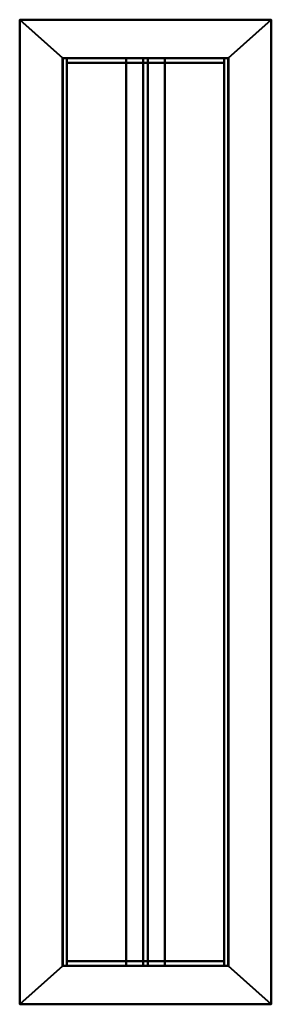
# Model space of a CAD drawing. Header units: millimetres. Extents: x -56 to 56, y -217 to 217.
import ezdxf

# ---------------------------------------------------------------- set-up
doc = ezdxf.new("R2010")
doc.units = ezdxf.units.MM
doc.layers.add('M-HVAC-CDFF', color=50, linetype='Continuous', lineweight=30)

# ---------------------------------------------------------------- blocks, each defined once
blk = doc.blocks.new('FamilyGeomCombination_10402-Vista Previa')
at = {"layer": 'M-HVAC-CDFF', "lineweight": 40}
mesh = blk.add_polyface(dxfattribs=at)
corners = [(55.5, 217, -2), (55.5, -217, -2), (-55.5, -217, -2), (-55.5, 217, -2), (36.5, 200, -2), (-36.5, 200, -2), (-36.5, -200, -2), (36.5, -200, -2)]
mesh.append_faces([[corners[k] for k in face] for face in [(2, 6, 7, 1), (4, 0, 1, 7)]], dxfattribs={"vtx0": -1, "vtx2": -1})
mesh.append_faces([[corners[k] for k in face] for face in [(2, 3, 5, 6), (4, 5, 3, 0)]], dxfattribs={"vtx1": -1, "vtx3": -1})
mesh = blk.add_polyface(dxfattribs=at)
corners = [(55.5, 217), (-55.5, 217), (-55.5, -217), (55.5, -217), (36.5, 200), (36.5, -200), (-36.5, -200), (-36.5, 200)]
mesh.append_faces([[corners[k] for k in face] for face in [(3, 5, 6, 2), (7, 1, 2, 6)]], dxfattribs={"vtx0": -1, "vtx2": -1})
mesh.append_faces([[corners[k] for k in face] for face in [(3, 0, 4, 5), (7, 4, 0, 1)]], dxfattribs={"vtx1": -1, "vtx3": -1})
mesh = blk.add_polyface(dxfattribs=at)
corners = [(-55.5, 217, -2), (-55.5, 217), (55.5, 217), (55.5, 217, -2)]
mesh.append_faces([[corners[k] for k in face] for face in [(0, 1, 2, 3)]])
mesh = blk.add_polyface(dxfattribs=at)
corners = [(-55.5, -217, -2), (-55.5, -217), (-55.5, 217), (-55.5, 217, -2)]
mesh.append_faces([[corners[k] for k in face] for face in [(0, 1, 2, 3)]])
mesh = blk.add_polyface(dxfattribs=at)
corners = [(55.5, 217, -2), (55.5, 217), (55.5, -217), (55.5, -217, -2)]
mesh.append_faces([[corners[k] for k in face] for face in [(0, 1, 2, 3)]])
mesh = blk.add_polyface(dxfattribs=at)
corners = [(-36.5, 200, -2), (-36.5, 200), (-36.5, -200), (-36.5, -200, -2)]
mesh.append_faces([[corners[k] for k in face] for face in [(0, 1, 2, 3)]])
mesh = blk.add_polyface(dxfattribs=at)
corners = [(36.5, 200, -2), (36.5, 200), (-36.5, 200), (-36.5, 200, -2)]
mesh.append_faces([[corners[k] for k in face] for face in [(0, 1, 2, 3)]])
mesh = blk.add_polyface(dxfattribs=at)
corners = [(36.5, -200, -2), (36.5, -200), (36.5, 200), (36.5, 200, -2)]
mesh.append_faces([[corners[k] for k in face] for face in [(0, 1, 2, 3)]])
mesh = blk.add_polyface(dxfattribs=at)
corners = [(-36.5, -200, -2), (-36.5, -200), (36.5, -200), (36.5, -200, -2)]
mesh.append_faces([[corners[k] for k in face] for face in [(0, 1, 2, 3)]])
mesh = blk.add_polyface(dxfattribs=at)
corners = [(55.5, -217, -2), (55.5, -217), (-55.5, -217), (-55.5, -217, -2)]
mesh.append_faces([[corners[k] for k in face] for face in [(0, 1, 2, 3)]])
blk = doc.blocks.new('FamilyGeomCombination_14725-Vista Previa')
at = {"layer": 'M-HVAC-CDFF', "lineweight": 40}
mesh = blk.add_polyface(dxfattribs=at)
corners = [(1, 200, 38.3), (1, 200), (8.5, 200), (8.5, 200, -2), (-8.5, 200, -2), (-8.5, 200), (-1, 200), (-1, 200, 38.3)]
mesh.append_faces([[corners[k] for k in face] for face in [(3, 1, 2)]], dxfattribs={"vtx0": -1})
mesh.append_faces([[corners[k] for k in face] for face in [(6, 1, 3, 4)]], dxfattribs={"vtx0": -1, "vtx1": -1, "vtx3": -1})
mesh.append_faces([[corners[k] for k in face] for face in [(5, 6, 4)]], dxfattribs={"vtx1": -1})
mesh.append_faces([[corners[k] for k in face] for face in [(7, 0, 1, 6)]], dxfattribs={"vtx2": -1})
mesh = blk.add_polyface(dxfattribs=at)
corners = [(8.5, 200, -2), (8.5, -200, -2), (-8.5, -200, -2), (-8.5, 200, -2)]
mesh.append_faces([[corners[k] for k in face] for face in [(0, 1, 2, 3)]])
mesh = blk.add_polyface(dxfattribs=at)
corners = [(-8.5, 200, -2), (-8.5, -200, -2), (-8.5, -200), (-8.5, 200)]
mesh.append_faces([[corners[k] for k in face] for face in [(0, 1, 2, 3)]])
mesh = blk.add_polyface(dxfattribs=at)
corners = [(-8.5, 200), (-8.5, -200), (-1, -200), (-1, 200)]
mesh.append_faces([[corners[k] for k in face] for face in [(0, 1, 2, 3)]])
mesh = blk.add_polyface(dxfattribs=at)
corners = [(-1, 200), (-1, -200), (-1, -200, 38.3), (-1, 200, 38.3)]
mesh.append_faces([[corners[k] for k in face] for face in [(0, 1, 2, 3)]])
mesh = blk.add_polyface(dxfattribs=at)
corners = [(-1, 200, 38.3), (-1, -200, 38.3), (1, -200, 38.3), (1, 200, 38.3)]
mesh.append_faces([[corners[k] for k in face] for face in [(0, 1, 2, 3)]])
mesh = blk.add_polyface(dxfattribs=at)
corners = [(1, 200, 38.3), (1, -200, 38.3), (1, -200), (1, 200)]
mesh.append_faces([[corners[k] for k in face] for face in [(0, 1, 2, 3)]])
mesh = blk.add_polyface(dxfattribs=at)
corners = [(1, 200), (1, -200), (8.5, -200), (8.5, 200)]
mesh.append_faces([[corners[k] for k in face] for face in [(0, 1, 2, 3)]])
mesh = blk.add_polyface(dxfattribs=at)
corners = [(8.5, 200), (8.5, -200), (8.5, -200, -2), (8.5, 200, -2)]
mesh.append_faces([[corners[k] for k in face] for face in [(0, 1, 2, 3)]])
mesh = blk.add_polyface(dxfattribs=at)
corners = [(1, -200, 38.3), (-1, -200, 38.3), (-1, -200), (-8.5, -200), (-8.5, -200, -2), (8.5, -200, -2), (8.5, -200), (1, -200)]
mesh.append_faces([[corners[k] for k in face] for face in [(4, 5, 2, 3)]], dxfattribs={"vtx1": -1})
mesh.append_faces([[corners[k] for k in face] for face in [(5, 6, 7, 2)]], dxfattribs={"vtx2": -1, "vtx3": -1})
mesh.append_faces([[corners[k] for k in face] for face in [(7, 0, 1, 2)]], dxfattribs={"vtx3": -1})
blk = doc.blocks.new('FamilyGeomCombination_14812-Vista Previa')
at = {"layer": 'M-HVAC-CDFF', "lineweight": 40}
mesh = blk.add_polyface(dxfattribs=at)
corners = [(-34.65, 200, 38.3), (-34.65, 200), (-36.65, 200), (-36.65, 200, 38.3), (36.65, 200, 38.3), (36.65, 200), (34.65, 200), (34.65, 200, 38.3)]
mesh.append_faces([[corners[k] for k in face] for face in [(2, 3, 0, 1), (7, 4, 5, 6)]])
mesh = blk.add_polyface(dxfattribs=at)
corners = [(-34.65, 200), (-34.65, -200), (-36.65, -200), (-36.65, 200)]
mesh.append_faces([[corners[k] for k in face] for face in [(0, 1, 2, 3)]])
mesh = blk.add_polyface(dxfattribs=at)
corners = [(-36.65, 200), (-36.65, -200), (-36.65, -200, 38.3), (-36.65, 200, 38.3)]
mesh.append_faces([[corners[k] for k in face] for face in [(0, 1, 2, 3)]])
mesh = blk.add_polyface(dxfattribs=at)
corners = [(-36.65, 200, 38.3), (-36.65, -200, 38.3), (-34.65, -200, 38.3), (-34.65, 200, 38.3)]
mesh.append_faces([[corners[k] for k in face] for face in [(0, 1, 2, 3)]])
mesh = blk.add_polyface(dxfattribs=at)
corners = [(-34.65, 200, 38.3), (-34.65, -200, 38.3), (-34.65, -200), (-34.65, 200)]
mesh.append_faces([[corners[k] for k in face] for face in [(0, 1, 2, 3)]])
mesh = blk.add_polyface(dxfattribs=at)
corners = [(36.65, 200), (36.65, -200), (34.65, -200), (34.65, 200)]
mesh.append_faces([[corners[k] for k in face] for face in [(0, 1, 2, 3)]])
mesh = blk.add_polyface(dxfattribs=at)
corners = [(34.65, 200), (34.65, -200), (34.65, -200, 38.3), (34.65, 200, 38.3)]
mesh.append_faces([[corners[k] for k in face] for face in [(0, 1, 2, 3)]])
mesh = blk.add_polyface(dxfattribs=at)
corners = [(34.65, 200, 38.3), (34.65, -200, 38.3), (36.65, -200, 38.3), (36.65, 200, 38.3)]
mesh.append_faces([[corners[k] for k in face] for face in [(0, 1, 2, 3)]])
mesh = blk.add_polyface(dxfattribs=at)
corners = [(36.65, 200, 38.3), (36.65, -200, 38.3), (36.65, -200), (36.65, 200)]
mesh.append_faces([[corners[k] for k in face] for face in [(0, 1, 2, 3)]])
mesh = blk.add_polyface(dxfattribs=at)
corners = [(-34.65, -200, 38.3), (-36.65, -200, 38.3), (-36.65, -200), (-34.65, -200), (36.65, -200, 38.3), (34.65, -200, 38.3), (34.65, -200), (36.65, -200)]
mesh.append_faces([[corners[k] for k in face] for face in [(1, 2, 3, 0), (6, 7, 4, 5)]])

msp = doc.modelspace()

# ---------------------------------------------------------------- block references
at = {"color": 10, "lineweight": 40}
msp.add_blockref('FamilyGeomCombination_10402-Vista Previa', (0, 0), dxfattribs=at)
at = {"layer": 'M-HVAC-CDFF', "lineweight": 40}
for name in ['FamilyGeomCombination_14812-Vista Previa', 'FamilyGeomCombination_14725-Vista Previa']:
    msp.add_blockref(name, (0, 0), dxfattribs=at)

# ---------------------------------------------------------------- meshes
mesh = msp.add_polyface(dxfattribs=at)
corners = [(34.65, 200, -2), (-34.65, 200, -2), (-34.65, 200, 38.3), (34.65, 200, 38.3)]
mesh.append_faces([[corners[k] for k in face] for face in [(0, 1, 2, 3)]])
mesh = msp.add_polyface(dxfattribs=at)
corners = [(34.65, 198, 38.3), (34.65, 200, 38.3), (-34.65, 200, 38.3), (-34.65, 198, 38.3)]
mesh.append_faces([[corners[k] for k in face] for face in [(0, 1, 2, 3)]])
mesh = msp.add_polyface(dxfattribs=at)
corners = [(-34.65, 198, 38.3), (-34.65, 200, 38.3), (-34.65, 200, -2), (-34.65, 198, -2)]
mesh.append_faces([[corners[k] for k in face] for face in [(0, 1, 2, 3)]])
mesh = msp.add_polyface(dxfattribs=at)
corners = [(-34.65, 198, -2), (-34.65, 200, -2), (34.65, 200, -2), (34.65, 198, -2)]
mesh.append_faces([[corners[k] for k in face] for face in [(0, 1, 2, 3)]])
mesh = msp.add_polyface(dxfattribs=at)
corners = [(34.65, 198, -2), (34.65, 200, -2), (34.65, 200, 38.3), (34.65, 198, 38.3)]
mesh.append_faces([[corners[k] for k in face] for face in [(0, 1, 2, 3)]])
mesh = msp.add_polyface(dxfattribs=at)
corners = [(-34.65, 198, 38.3), (-34.65, 198, -2), (34.65, 198, -2), (34.65, 198, 38.3)]
mesh.append_faces([[corners[k] for k in face] for face in [(0, 1, 2, 3)]])
mesh = msp.add_polyface(dxfattribs=at)
corners = [(34.65, -198, -2), (-34.65, -198, -2), (-34.65, -198, 38.3), (34.65, -198, 38.3)]
mesh.append_faces([[corners[k] for k in face] for face in [(0, 1, 2, 3)]])
mesh = msp.add_polyface(dxfattribs=at)
corners = [(34.65, -198, -2), (34.65, -200, -2), (-34.65, -200, -2), (-34.65, -198, -2)]
mesh.append_faces([[corners[k] for k in face] for face in [(0, 1, 2, 3)]])
mesh = msp.add_polyface(dxfattribs=at)
corners = [(-34.65, -198, -2), (-34.65, -200, -2), (-34.65, -200, 38.3), (-34.65, -198, 38.3)]
mesh.append_faces([[corners[k] for k in face] for face in [(0, 1, 2, 3)]])
mesh = msp.add_polyface(dxfattribs=at)
corners = [(-34.65, -198, 38.3), (-34.65, -200, 38.3), (34.65, -200, 38.3), (34.65, -198, 38.3)]
mesh.append_faces([[corners[k] for k in face] for face in [(0, 1, 2, 3)]])
mesh = msp.add_polyface(dxfattribs=at)
corners = [(34.65, -198, 38.3), (34.65, -200, 38.3), (34.65, -200, -2), (34.65, -198, -2)]
mesh.append_faces([[corners[k] for k in face] for face in [(0, 1, 2, 3)]])
mesh = msp.add_polyface(dxfattribs=at)
corners = [(-34.65, -200, 38.3), (-34.65, -200, -2), (34.65, -200, -2), (34.65, -200, 38.3)]
mesh.append_faces([[corners[k] for k in face] for face in [(0, 1, 2, 3)]])

doc.saveas('drawing.dxf')
